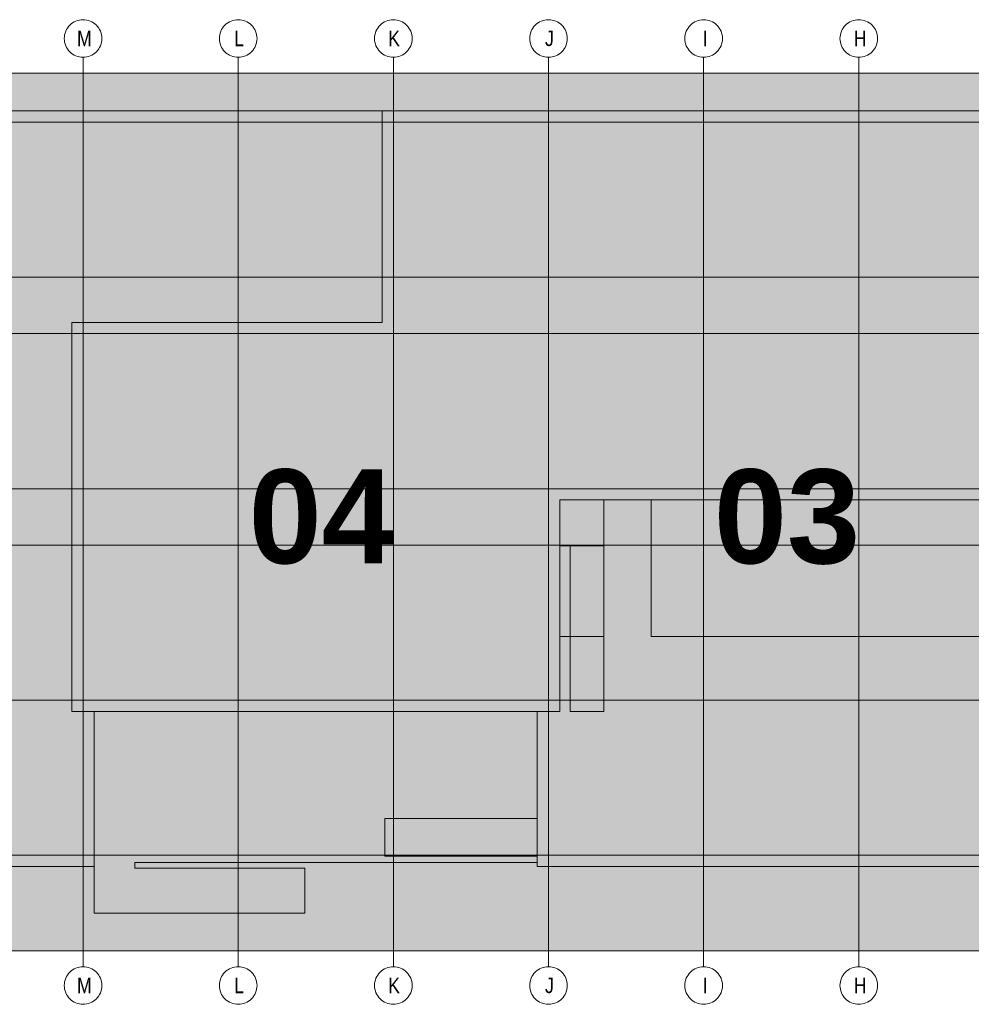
# Model space of a CAD drawing. Extents: x -620 to 3480, y 62 to 1112.
# Tile 39 of 256: x 193 to 236, y 238 to 282. Entities that reach past the tile are written whole.
import ezdxf
from ezdxf.lldxf.tags import DXFTag

# ---------------------------------------------------------------- set-up
doc = ezdxf.new("R2010")
doc.units = 0
doc.layers.add('PK_LP', color=7, linetype='Continuous', lineweight=9)
doc.layers.add('PK_LP_Achsen', color=7, linetype='STRICHPUNKT2', lineweight=5)
for name, color, linetype, lineweight, true_color in [('PK_LP_T01', 1, 'Continuous', 9, 0xff0000), ('PK_LP_T01_Rest', 9, 'Continuous', 9, 0x808080), ('PK_LP_Tennung', 9, 'Continuous', 18, 0x808080)]:
    doc.layers.add(name, color=color, linetype=linetype, lineweight=lineweight, true_color=true_color)
doc.styles.get("Standard").update_dxf_attribs({"font": 'ARIALN.TTF'})
tags = doc.linetypes.add('grob', pattern=[14, 3, -8, 3]).pattern_tags.tags
tags[8:9] = [DXFTag(74, 4), DXFTag(75, 0), DXFTag(340, '0'), DXFTag(46, 0.0), DXFTag(50, 0.0), DXFTag(44, 0.0), DXFTag(45, 0.0)]
tags[6:7] = [DXFTag(74, 4), DXFTag(75, 0), DXFTag(340, '0'), DXFTag(46, 0.0), DXFTag(50, 0.0), DXFTag(44, 0.0), DXFTag(45, 0.0)]
tags[4:5] = [DXFTag(74, 4), DXFTag(75, 0), DXFTag(340, '0'), DXFTag(46, 0.0), DXFTag(50, 0.0), DXFTag(44, 0.0), DXFTag(45, 0.0)]
tags = doc.linetypes.add('STRICHPUNKT2', pattern=[12.7, 6.35, -3.175, 0, -3.175]).pattern_tags.tags
tags[10:11] = [DXFTag(74, 4), DXFTag(75, 0), DXFTag(340, '0'), DXFTag(46, 0.0), DXFTag(50, 0.0), DXFTag(44, 0.0), DXFTag(45, 0.0)]
tags[8:9] = [DXFTag(74, 4), DXFTag(75, 0), DXFTag(340, '0'), DXFTag(46, 0.0), DXFTag(50, 0.0), DXFTag(44, 0.0), DXFTag(45, 0.0)]
tags[6:7] = [DXFTag(74, 4), DXFTag(75, 0), DXFTag(340, '0'), DXFTag(46, 0.0), DXFTag(50, 0.0), DXFTag(44, 0.0), DXFTag(45, 0.0)]
tags[4:5] = [DXFTag(74, 4), DXFTag(75, 0), DXFTag(340, '0'), DXFTag(46, 0.0), DXFTag(50, 0.0), DXFTag(44, 0.0), DXFTag(45, 0.0)]

# ---------------------------------------------------------------- blocks, each defined once
blk = doc.blocks.new('Blockreferenz-A06GA2HP8I')
at = {"layer": 'PK_LP', "linetype": 'grob', "lineweight": 5, "ltscale": 0.13}
for p, q in [((169.728, 279.685), (195.568, 279.685)), ((195.568, 279.685), (216.605, 279.685)), ((195.568, 240.014), (195.568, 279.685)), ((195.568, 279.685), (195.568, 240.014)), ((216.605, 279.685), (237.643, 279.685)), ((216.605, 240.014), (216.605, 279.685)), ((216.605, 279.685), (216.605, 240.014)), ((195.568, 240.014), (169.728, 240.014)), ((216.605, 240.014), (195.568, 240.014)), ((237.643, 240.014), (216.605, 240.014))]:
    blk.add_line(p, q, dxfattribs=at)
at = {"layer": 'PK_LP', "linetype": 'ByBlock', "lineweight": 13, "ltscale": 0.13}
for p, q in [((209.085, 277.985), (144.395, 277.985)), ((209.085, 268.423), (209.085, 277.985)), ((209.085, 268.423), (209.085, 277.985)), ((209.085, 277.985), (238.15, 277.985)), ((195.06, 250.833), (195.06, 268.423)), ((195.06, 268.423), (209.085, 268.423)), ((195.06, 250.833), (195.06, 268.423)), ((195.06, 268.423), (209.085, 268.423)), ((221.25, 260.395), (217.113, 260.395)), ((217.113, 260.395), (217.113, 258.319)), ((219.11, 260.395), (217.113, 260.395)), ((217.113, 260.395), (217.113, 258.319)), ((237.135, 260.395), (217.113, 260.395)), ((217.113, 260.395), (217.113, 250.833)), ((219.11, 250.833), (219.11, 260.395)), ((221.25, 254.222), (221.25, 260.395)), ((217.113, 258.319), (219.11, 258.319)), ((217.113, 258.319), (217.58, 258.319)), ((217.58, 258.319), (217.58, 250.833)), ((219.11, 258.319), (219.11, 254.222)), ((219.11, 254.222), (217.113, 254.222)), ((217.113, 254.222), (217.113, 250.833)), ((237.135, 254.222), (221.25, 254.222)), ((196.075, 250.833), (195.06, 250.833)), ((217.113, 250.833), (195.06, 250.833)), ((196.075, 250.833), (196.075, 241.714)), ((216.098, 250.833), (196.075, 250.833)), ((196.075, 243.82), (196.075, 250.833)), ((216.098, 243.996), (216.098, 250.833)), ((217.113, 250.833), (216.098, 250.833)), ((216.098, 250.833), (216.098, 245.994)), ((217.58, 250.833), (219.11, 250.833)), ((209.213, 245.994), (209.213, 244.294)), ((216.098, 245.994), (209.213, 245.994)), ((197.901, 243.754), (197.901, 243.996)), ((197.901, 243.996), (216.098, 243.996)), ((209.213, 244.294), (216.098, 244.294)), ((216.098, 244.294), (216.098, 243.82)), ((143.38, 243.82), (196.075, 243.82)), ((205.585, 243.754), (197.901, 243.754)), ((205.585, 241.714), (205.585, 243.754)), ((216.098, 243.82), (238.15, 243.82)), ((196.075, 241.714), (205.585, 241.714))]:
    blk.add_line(p, q, dxfattribs=at)
at = {"layer": 'PK_LP_Achsen', "linetype": 'ByBlock', "ltscale": 0.13}
for p, q in [((194.861, 281.73), (194.911, 281.797)), ((194.911, 281.797), (194.967, 281.859)), ((194.967, 281.859), (195.028, 281.915)), ((195.028, 281.915), (195.095, 281.964)), ((195.095, 281.964), (195.167, 282.007)), ((195.167, 282.007), (195.242, 282.043)), ((195.242, 282.043), (195.321, 282.071)), ((195.321, 282.071), (195.402, 282.091)), ((195.402, 282.091), (195.484, 282.103)), ((195.484, 282.103), (195.568, 282.108)), ((195.568, 282.108), (195.651, 282.103)), ((195.651, 282.103), (195.734, 282.091)), ((195.734, 282.091), (195.814, 282.071)), ((195.814, 282.071), (195.893, 282.043)), ((195.893, 282.043), (195.968, 282.007)), ((195.968, 282.007), (196.04, 281.964)), ((196.04, 281.964), (196.107, 281.915)), ((196.107, 281.915), (196.169, 281.859)), ((196.169, 281.859), (196.225, 281.797)), ((196.225, 281.797), (196.274, 281.73)), ((201.873, 281.73), (201.923, 281.797)), ((201.923, 281.797), (201.979, 281.859)), ((201.979, 281.859), (202.041, 281.915)), ((202.041, 281.915), (202.108, 281.964)), ((202.108, 281.964), (202.18, 282.007)), ((202.18, 282.007), (202.255, 282.043)), ((202.255, 282.043), (202.333, 282.071)), ((202.333, 282.071), (202.414, 282.091)), ((202.414, 282.091), (202.497, 282.103)), ((202.497, 282.103), (202.58, 282.108)), ((202.58, 282.108), (202.664, 282.103)), ((202.664, 282.103), (202.746, 282.091)), ((202.746, 282.091), (202.827, 282.071)), ((202.827, 282.071), (202.905, 282.043)), ((202.905, 282.043), (202.981, 282.007)), ((202.981, 282.007), (203.052, 281.964)), ((203.052, 281.964), (203.119, 281.915)), ((203.119, 281.915), (203.181, 281.859)), ((203.181, 281.859), (203.237, 281.797)), ((203.237, 281.797), (203.287, 281.73)), ((208.886, 281.73), (208.936, 281.797)), ((208.936, 281.797), (208.992, 281.859)), ((208.992, 281.859), (209.053, 281.915)), ((209.053, 281.915), (209.12, 281.964)), ((209.12, 281.964), (209.192, 282.007)), ((209.192, 282.007), (209.267, 282.043)), ((209.267, 282.043), (209.346, 282.071)), ((209.346, 282.071), (209.427, 282.091)), ((209.427, 282.091), (209.509, 282.103)), ((209.509, 282.103), (209.593, 282.108)), ((209.593, 282.108), (209.676, 282.103)), ((209.676, 282.103), (209.759, 282.091)), ((209.759, 282.091), (209.839, 282.071)), ((209.839, 282.071), (209.918, 282.043)), ((209.918, 282.043), (209.993, 282.007)), ((209.993, 282.007), (210.065, 281.964)), ((210.065, 281.964), (210.132, 281.915)), ((210.132, 281.915), (210.194, 281.859)), ((210.194, 281.859), (210.25, 281.797)), ((210.25, 281.797), (210.299, 281.73)), ((215.898, 281.73), (215.948, 281.797)), ((215.948, 281.797), (216.004, 281.859)), ((216.004, 281.859), (216.066, 281.915)), ((216.066, 281.915), (216.133, 281.964)), ((216.133, 281.964), (216.205, 282.007)), ((216.205, 282.007), (216.28, 282.043)), ((216.28, 282.043), (216.358, 282.071)), ((216.358, 282.071), (216.439, 282.091)), ((216.439, 282.091), (216.522, 282.103)), ((216.522, 282.103), (216.605, 282.108)), ((216.605, 282.108), (216.689, 282.103)), ((216.689, 282.103), (216.771, 282.091)), ((216.771, 282.091), (216.852, 282.071)), ((216.852, 282.071), (216.93, 282.043)), ((216.93, 282.043), (217.006, 282.007)), ((217.006, 282.007), (217.077, 281.964)), ((217.077, 281.964), (217.144, 281.915)), ((217.144, 281.915), (217.206, 281.859)), ((217.206, 281.859), (217.262, 281.797)), ((217.262, 281.797), (217.312, 281.73)), ((222.911, 281.73), (222.961, 281.797)), ((222.961, 281.797), (223.017, 281.859)), ((223.017, 281.859), (223.078, 281.915)), ((223.078, 281.915), (223.145, 281.964)), ((223.145, 281.964), (223.217, 282.007)), ((223.217, 282.007), (223.292, 282.043)), ((223.292, 282.043), (223.371, 282.071)), ((223.371, 282.071), (223.452, 282.091)), ((223.452, 282.091), (223.534, 282.103)), ((223.534, 282.103), (223.618, 282.108)), ((223.618, 282.108), (223.701, 282.103)), ((223.701, 282.103), (223.784, 282.091)), ((223.784, 282.091), (223.864, 282.071)), ((223.864, 282.071), (223.943, 282.043)), ((223.943, 282.043), (224.018, 282.007)), ((224.018, 282.007), (224.09, 281.964)), ((224.09, 281.964), (224.157, 281.915)), ((224.157, 281.915), (224.219, 281.859)), ((224.219, 281.859), (224.275, 281.797)), ((224.275, 281.797), (224.324, 281.73)), ((229.923, 281.73), (229.973, 281.797)), ((229.973, 281.797), (230.029, 281.859)), ((230.029, 281.859), (230.091, 281.915)), ((230.091, 281.915), (230.158, 281.964)), ((230.158, 281.964), (230.23, 282.007)), ((230.23, 282.007), (230.305, 282.043)), ((230.305, 282.043), (230.383, 282.071)), ((230.383, 282.071), (230.464, 282.091)), ((230.464, 282.091), (230.547, 282.103)), ((230.547, 282.103), (230.63, 282.108)), ((230.63, 282.108), (230.714, 282.103)), ((230.714, 282.103), (230.796, 282.091)), ((230.796, 282.091), (230.877, 282.071)), ((230.877, 282.071), (230.955, 282.043)), ((230.955, 282.043), (231.031, 282.007)), ((231.031, 282.007), (231.102, 281.964)), ((231.102, 281.964), (231.169, 281.915)), ((231.169, 281.915), (231.231, 281.859)), ((231.231, 281.859), (231.287, 281.797)), ((231.287, 281.797), (231.337, 281.73)), ((194.722, 281.341), (194.734, 281.423)), ((194.734, 281.423), (194.754, 281.504)), ((194.754, 281.504), (194.782, 281.583)), ((194.782, 281.583), (194.818, 281.658)), ((194.818, 281.658), (194.861, 281.73)), ((196.274, 281.73), (196.317, 281.658)), ((196.317, 281.658), (196.353, 281.583)), ((196.353, 281.583), (196.381, 281.504)), ((196.381, 281.504), (196.401, 281.423)), ((196.401, 281.423), (196.414, 281.341)), ((201.734, 281.341), (201.747, 281.423)), ((201.747, 281.423), (201.767, 281.504)), ((201.767, 281.504), (201.795, 281.583)), ((201.795, 281.583), (201.831, 281.658)), ((201.831, 281.658), (201.873, 281.73)), ((203.287, 281.73), (203.33, 281.658)), ((203.33, 281.658), (203.365, 281.583)), ((203.365, 281.583), (203.394, 281.504)), ((203.394, 281.504), (203.414, 281.423)), ((203.414, 281.423), (203.426, 281.341)), ((208.747, 281.341), (208.759, 281.423)), ((208.759, 281.423), (208.779, 281.504)), ((208.779, 281.504), (208.807, 281.583)), ((208.807, 281.583), (208.843, 281.658)), ((208.843, 281.658), (208.886, 281.73)), ((210.299, 281.73), (210.342, 281.658)), ((210.342, 281.658), (210.378, 281.583)), ((210.378, 281.583), (210.406, 281.504)), ((210.406, 281.504), (210.426, 281.423)), ((210.426, 281.423), (210.439, 281.341)), ((215.759, 281.341), (215.772, 281.423)), ((215.772, 281.423), (215.792, 281.504)), ((215.792, 281.504), (215.82, 281.583)), ((215.82, 281.583), (215.856, 281.658)), ((215.856, 281.658), (215.898, 281.73)), ((217.312, 281.73), (217.355, 281.658)), ((217.355, 281.658), (217.39, 281.583)), ((217.39, 281.583), (217.419, 281.504)), ((217.419, 281.504), (217.439, 281.423)), ((217.439, 281.423), (217.451, 281.341)), ((222.772, 281.341), (222.784, 281.423)), ((222.784, 281.423), (222.804, 281.504)), ((222.804, 281.504), (222.832, 281.583)), ((222.832, 281.583), (222.868, 281.658)), ((222.868, 281.658), (222.911, 281.73)), ((224.324, 281.73), (224.367, 281.658)), ((224.367, 281.658), (224.403, 281.583)), ((224.403, 281.583), (224.431, 281.504)), ((224.431, 281.504), (224.451, 281.423)), ((224.451, 281.423), (224.464, 281.341)), ((229.784, 281.341), (229.797, 281.423)), ((229.797, 281.423), (229.817, 281.504)), ((229.817, 281.504), (229.845, 281.583)), ((229.845, 281.583), (229.881, 281.658)), ((229.881, 281.658), (229.923, 281.73)), ((231.337, 281.73), (231.38, 281.658)), ((231.38, 281.658), (231.415, 281.583)), ((231.415, 281.583), (231.444, 281.504)), ((231.444, 281.504), (231.464, 281.423)), ((231.464, 281.423), (231.476, 281.341)), ((194.718, 281.258), (194.722, 281.341)), ((194.722, 281.174), (194.718, 281.258)), ((194.734, 281.092), (194.722, 281.174)), ((194.754, 281.011), (194.734, 281.092)), ((194.782, 280.932), (194.754, 281.011)), ((194.818, 280.857), (194.782, 280.932)), ((196.353, 280.932), (196.317, 280.857)), ((196.381, 281.011), (196.353, 280.932)), ((196.401, 281.092), (196.381, 281.011)), ((196.414, 281.174), (196.401, 281.092)), ((196.414, 281.341), (196.418, 281.258)), ((196.418, 281.258), (196.414, 281.174)), ((201.73, 281.258), (201.734, 281.341)), ((201.734, 281.174), (201.73, 281.258)), ((201.747, 281.092), (201.734, 281.174)), ((201.767, 281.011), (201.747, 281.092)), ((201.795, 280.932), (201.767, 281.011)), ((201.831, 280.857), (201.795, 280.932)), ((203.365, 280.932), (203.33, 280.857)), ((203.394, 281.011), (203.365, 280.932)), ((203.414, 281.092), (203.394, 281.011)), ((203.426, 281.174), (203.414, 281.092)), ((203.426, 281.341), (203.43, 281.258)), ((203.43, 281.258), (203.426, 281.174)), ((208.743, 281.258), (208.747, 281.341)), ((208.747, 281.174), (208.743, 281.258)), ((208.759, 281.092), (208.747, 281.174)), ((208.779, 281.011), (208.759, 281.092)), ((208.807, 280.932), (208.779, 281.011)), ((208.843, 280.857), (208.807, 280.932)), ((210.378, 280.932), (210.342, 280.857)), ((210.406, 281.011), (210.378, 280.932)), ((210.426, 281.092), (210.406, 281.011)), ((210.439, 281.174), (210.426, 281.092)), ((210.439, 281.341), (210.443, 281.258)), ((210.443, 281.258), (210.439, 281.174)), ((215.755, 281.258), (215.759, 281.341)), ((215.759, 281.174), (215.755, 281.258)), ((215.772, 281.092), (215.759, 281.174)), ((215.792, 281.011), (215.772, 281.092)), ((215.82, 280.932), (215.792, 281.011)), ((215.856, 280.857), (215.82, 280.932)), ((217.39, 280.932), (217.355, 280.857)), ((217.419, 281.011), (217.39, 280.932)), ((217.439, 281.092), (217.419, 281.011)), ((217.451, 281.174), (217.439, 281.092)), ((217.451, 281.341), (217.455, 281.258)), ((217.455, 281.258), (217.451, 281.174)), ((222.768, 281.258), (222.772, 281.341)), ((222.772, 281.174), (222.768, 281.258)), ((222.784, 281.092), (222.772, 281.174)), ((222.804, 281.011), (222.784, 281.092)), ((222.832, 280.932), (222.804, 281.011)), ((222.868, 280.857), (222.832, 280.932)), ((224.403, 280.932), (224.367, 280.857)), ((224.431, 281.011), (224.403, 280.932)), ((224.451, 281.092), (224.431, 281.011)), ((224.464, 281.174), (224.451, 281.092)), ((224.464, 281.341), (224.468, 281.258)), ((224.468, 281.258), (224.464, 281.174)), ((229.78, 281.258), (229.784, 281.341)), ((229.784, 281.174), (229.78, 281.258)), ((229.797, 281.092), (229.784, 281.174)), ((229.817, 281.011), (229.797, 281.092)), ((229.845, 280.932), (229.817, 281.011)), ((229.881, 280.857), (229.845, 280.932)), ((231.415, 280.932), (231.38, 280.857)), ((231.444, 281.011), (231.415, 280.932)), ((231.464, 281.092), (231.444, 281.011)), ((231.476, 281.174), (231.464, 281.092)), ((231.476, 281.341), (231.48, 281.258)), ((231.48, 281.258), (231.476, 281.174)), ((194.861, 280.785), (194.818, 280.857)), ((194.911, 280.718), (194.861, 280.785)), ((194.967, 280.656), (194.911, 280.718)), ((195.028, 280.6), (194.967, 280.656)), ((195.095, 280.551), (195.028, 280.6)), ((195.167, 280.508), (195.095, 280.551)), ((195.242, 280.472), (195.167, 280.508)), ((195.321, 280.444), (195.242, 280.472)), ((195.893, 280.472), (195.814, 280.444)), ((195.968, 280.508), (195.893, 280.472)), ((196.04, 280.551), (195.968, 280.508)), ((196.107, 280.6), (196.04, 280.551)), ((196.169, 280.656), (196.107, 280.6)), ((196.225, 280.718), (196.169, 280.656)), ((196.274, 280.785), (196.225, 280.718)), ((196.317, 280.857), (196.274, 280.785)), ((201.873, 280.785), (201.831, 280.857)), ((201.923, 280.718), (201.873, 280.785)), ((201.979, 280.656), (201.923, 280.718)), ((202.041, 280.6), (201.979, 280.656)), ((202.108, 280.551), (202.041, 280.6)), ((202.18, 280.508), (202.108, 280.551)), ((202.255, 280.472), (202.18, 280.508)), ((202.333, 280.444), (202.255, 280.472)), ((202.905, 280.472), (202.827, 280.444)), ((202.981, 280.508), (202.905, 280.472)), ((203.052, 280.551), (202.981, 280.508)), ((203.119, 280.6), (203.052, 280.551)), ((203.181, 280.656), (203.119, 280.6)), ((203.237, 280.718), (203.181, 280.656)), ((203.287, 280.785), (203.237, 280.718)), ((203.33, 280.857), (203.287, 280.785)), ((208.886, 280.785), (208.843, 280.857)), ((208.936, 280.718), (208.886, 280.785)), ((208.992, 280.656), (208.936, 280.718)), ((209.053, 280.6), (208.992, 280.656)), ((209.12, 280.551), (209.053, 280.6)), ((209.192, 280.508), (209.12, 280.551)), ((209.267, 280.472), (209.192, 280.508)), ((209.346, 280.444), (209.267, 280.472)), ((209.918, 280.472), (209.839, 280.444)), ((209.993, 280.508), (209.918, 280.472)), ((210.065, 280.551), (209.993, 280.508)), ((210.132, 280.6), (210.065, 280.551)), ((210.194, 280.656), (210.132, 280.6)), ((210.25, 280.718), (210.194, 280.656)), ((210.299, 280.785), (210.25, 280.718)), ((210.342, 280.857), (210.299, 280.785)), ((215.898, 280.785), (215.856, 280.857)), ((215.948, 280.718), (215.898, 280.785)), ((216.004, 280.656), (215.948, 280.718)), ((216.066, 280.6), (216.004, 280.656)), ((216.133, 280.551), (216.066, 280.6)), ((216.205, 280.508), (216.133, 280.551)), ((216.28, 280.472), (216.205, 280.508)), ((216.358, 280.444), (216.28, 280.472)), ((216.93, 280.472), (216.852, 280.444)), ((217.006, 280.508), (216.93, 280.472)), ((217.077, 280.551), (217.006, 280.508)), ((217.144, 280.6), (217.077, 280.551)), ((217.206, 280.656), (217.144, 280.6)), ((217.262, 280.718), (217.206, 280.656)), ((217.312, 280.785), (217.262, 280.718)), ((217.355, 280.857), (217.312, 280.785)), ((222.911, 280.785), (222.868, 280.857)), ((222.961, 280.718), (222.911, 280.785)), ((223.017, 280.656), (222.961, 280.718)), ((223.078, 280.6), (223.017, 280.656)), ((223.145, 280.551), (223.078, 280.6)), ((223.217, 280.508), (223.145, 280.551)), ((223.292, 280.472), (223.217, 280.508)), ((223.371, 280.444), (223.292, 280.472)), ((223.943, 280.472), (223.864, 280.444)), ((224.018, 280.508), (223.943, 280.472)), ((224.09, 280.551), (224.018, 280.508)), ((224.157, 280.6), (224.09, 280.551)), ((224.219, 280.656), (224.157, 280.6)), ((224.275, 280.718), (224.219, 280.656)), ((224.324, 280.785), (224.275, 280.718)), ((224.367, 280.857), (224.324, 280.785)), ((229.923, 280.785), (229.881, 280.857)), ((229.973, 280.718), (229.923, 280.785)), ((230.029, 280.656), (229.973, 280.718)), ((230.091, 280.6), (230.029, 280.656)), ((230.158, 280.551), (230.091, 280.6)), ((230.23, 280.508), (230.158, 280.551)), ((230.305, 280.472), (230.23, 280.508)), ((230.383, 280.444), (230.305, 280.472)), ((230.955, 280.472), (230.877, 280.444)), ((231.031, 280.508), (230.955, 280.472)), ((231.102, 280.551), (231.031, 280.508)), ((231.169, 280.6), (231.102, 280.551)), ((231.231, 280.656), (231.169, 280.6)), ((231.287, 280.718), (231.231, 280.656)), ((231.337, 280.785), (231.287, 280.718)), ((231.38, 280.857), (231.337, 280.785)), ((195.402, 280.424), (195.321, 280.444)), ((195.484, 280.412), (195.402, 280.424)), ((195.568, 280.408), (195.484, 280.412)), ((195.651, 280.412), (195.568, 280.408)), ((195.734, 280.424), (195.651, 280.412)), ((195.814, 280.444), (195.734, 280.424)), ((202.414, 280.424), (202.333, 280.444)), ((202.497, 280.412), (202.414, 280.424)), ((202.58, 280.408), (202.497, 280.412)), ((202.664, 280.412), (202.58, 280.408)), ((202.746, 280.424), (202.664, 280.412)), ((202.827, 280.444), (202.746, 280.424)), ((209.427, 280.424), (209.346, 280.444)), ((209.509, 280.412), (209.427, 280.424)), ((209.593, 280.408), (209.509, 280.412)), ((209.676, 280.412), (209.593, 280.408)), ((209.759, 280.424), (209.676, 280.412)), ((209.839, 280.444), (209.759, 280.424)), ((216.439, 280.424), (216.358, 280.444)), ((216.522, 280.412), (216.439, 280.424)), ((216.605, 280.408), (216.522, 280.412)), ((216.689, 280.412), (216.605, 280.408)), ((216.771, 280.424), (216.689, 280.412)), ((216.852, 280.444), (216.771, 280.424)), ((223.452, 280.424), (223.371, 280.444)), ((223.534, 280.412), (223.452, 280.424)), ((223.618, 280.408), (223.534, 280.412)), ((223.701, 280.412), (223.618, 280.408)), ((223.784, 280.424), (223.701, 280.412)), ((223.864, 280.444), (223.784, 280.424)), ((230.464, 280.424), (230.383, 280.444)), ((230.547, 280.412), (230.464, 280.424)), ((230.63, 280.408), (230.547, 280.412)), ((230.714, 280.412), (230.63, 280.408)), ((230.796, 280.424), (230.714, 280.412)), ((230.877, 280.444), (230.796, 280.424)), ((194.967, 239.042), (195.028, 239.098)), ((195.028, 239.098), (195.095, 239.148)), ((195.095, 239.148), (195.167, 239.191)), ((195.167, 239.191), (195.242, 239.227)), ((195.242, 239.227), (195.321, 239.255)), ((195.321, 239.255), (195.402, 239.275)), ((195.402, 239.275), (195.484, 239.287)), ((195.484, 239.287), (195.568, 239.291)), ((195.568, 239.291), (195.651, 239.287)), ((195.651, 239.287), (195.734, 239.275)), ((195.734, 239.275), (195.814, 239.255)), ((195.814, 239.255), (195.893, 239.227)), ((195.893, 239.227), (195.968, 239.191)), ((195.968, 239.191), (196.04, 239.148)), ((196.04, 239.148), (196.107, 239.098)), ((196.107, 239.098), (196.169, 239.042)), ((201.979, 239.042), (202.041, 239.098)), ((202.041, 239.098), (202.108, 239.148)), ((202.108, 239.148), (202.18, 239.191)), ((202.18, 239.191), (202.255, 239.227)), ((202.255, 239.227), (202.333, 239.255)), ((202.333, 239.255), (202.414, 239.275)), ((202.414, 239.275), (202.497, 239.287)), ((202.497, 239.287), (202.58, 239.291)), ((202.58, 239.291), (202.664, 239.287)), ((202.664, 239.287), (202.746, 239.275)), ((202.746, 239.275), (202.827, 239.255)), ((202.827, 239.255), (202.905, 239.227)), ((202.905, 239.227), (202.981, 239.191)), ((202.981, 239.191), (203.052, 239.148)), ((203.052, 239.148), (203.119, 239.098)), ((203.119, 239.098), (203.181, 239.042)), ((208.992, 239.042), (209.053, 239.098)), ((209.053, 239.098), (209.12, 239.148)), ((209.12, 239.148), (209.192, 239.191)), ((209.192, 239.191), (209.267, 239.227)), ((209.267, 239.227), (209.346, 239.255)), ((209.346, 239.255), (209.427, 239.275)), ((209.427, 239.275), (209.509, 239.287)), ((209.509, 239.287), (209.593, 239.291)), ((209.593, 239.291), (209.676, 239.287)), ((209.676, 239.287), (209.759, 239.275)), ((209.759, 239.275), (209.839, 239.255)), ((209.839, 239.255), (209.918, 239.227)), ((209.918, 239.227), (209.993, 239.191)), ((209.993, 239.191), (210.065, 239.148)), ((210.065, 239.148), (210.132, 239.098)), ((210.132, 239.098), (210.194, 239.042)), ((216.004, 239.042), (216.066, 239.098)), ((216.066, 239.098), (216.133, 239.148)), ((216.133, 239.148), (216.205, 239.191)), ((216.205, 239.191), (216.28, 239.227)), ((216.28, 239.227), (216.358, 239.255)), ((216.358, 239.255), (216.439, 239.275)), ((216.439, 239.275), (216.522, 239.287)), ((216.522, 239.287), (216.605, 239.291)), ((216.605, 239.291), (216.689, 239.287)), ((216.689, 239.287), (216.771, 239.275)), ((216.771, 239.275), (216.852, 239.255)), ((216.852, 239.255), (216.93, 239.227)), ((216.93, 239.227), (217.006, 239.191)), ((217.006, 239.191), (217.077, 239.148)), ((217.077, 239.148), (217.144, 239.098)), ((217.144, 239.098), (217.206, 239.042)), ((223.017, 239.042), (223.078, 239.098)), ((223.078, 239.098), (223.145, 239.148)), ((223.145, 239.148), (223.217, 239.191)), ((223.217, 239.191), (223.292, 239.227)), ((223.292, 239.227), (223.371, 239.255)), ((223.371, 239.255), (223.452, 239.275)), ((223.452, 239.275), (223.534, 239.287)), ((223.534, 239.287), (223.618, 239.291)), ((223.618, 239.291), (223.701, 239.287)), ((223.701, 239.287), (223.784, 239.275)), ((223.784, 239.275), (223.864, 239.255)), ((223.864, 239.255), (223.943, 239.227)), ((223.943, 239.227), (224.018, 239.191)), ((224.018, 239.191), (224.09, 239.148)), ((224.09, 239.148), (224.157, 239.098)), ((224.157, 239.098), (224.219, 239.042)), ((230.029, 239.042), (230.091, 239.098)), ((230.091, 239.098), (230.158, 239.148)), ((230.158, 239.148), (230.23, 239.191)), ((230.23, 239.191), (230.305, 239.227)), ((230.305, 239.227), (230.383, 239.255)), ((230.383, 239.255), (230.464, 239.275)), ((230.464, 239.275), (230.547, 239.287)), ((230.547, 239.287), (230.63, 239.291)), ((230.63, 239.291), (230.714, 239.287)), ((230.714, 239.287), (230.796, 239.275)), ((230.796, 239.275), (230.877, 239.255)), ((230.877, 239.255), (230.955, 239.227)), ((230.955, 239.227), (231.031, 239.191)), ((231.031, 239.191), (231.102, 239.148)), ((231.102, 239.148), (231.169, 239.098)), ((231.169, 239.098), (231.231, 239.042)), ((194.722, 238.525), (194.734, 238.607)), ((194.734, 238.607), (194.754, 238.688)), ((194.754, 238.688), (194.782, 238.767)), ((194.782, 238.767), (194.818, 238.842)), ((194.818, 238.842), (194.861, 238.914)), ((194.861, 238.914), (194.911, 238.981)), ((194.911, 238.981), (194.967, 239.042)), ((196.169, 239.042), (196.225, 238.981)), ((196.225, 238.981), (196.274, 238.914)), ((196.274, 238.914), (196.317, 238.842)), ((196.317, 238.842), (196.353, 238.767)), ((196.353, 238.767), (196.381, 238.688)), ((196.381, 238.688), (196.401, 238.607)), ((196.401, 238.607), (196.414, 238.525)), ((201.734, 238.525), (201.747, 238.607)), ((201.747, 238.607), (201.767, 238.688)), ((201.767, 238.688), (201.795, 238.767)), ((201.795, 238.767), (201.831, 238.842)), ((201.831, 238.842), (201.873, 238.914)), ((201.873, 238.914), (201.923, 238.981)), ((201.923, 238.981), (201.979, 239.042)), ((203.181, 239.042), (203.237, 238.981)), ((203.237, 238.981), (203.287, 238.914)), ((203.287, 238.914), (203.33, 238.842)), ((203.33, 238.842), (203.365, 238.767)), ((203.365, 238.767), (203.394, 238.688)), ((203.394, 238.688), (203.414, 238.607)), ((203.414, 238.607), (203.426, 238.525)), ((208.747, 238.525), (208.759, 238.607)), ((208.759, 238.607), (208.779, 238.688)), ((208.779, 238.688), (208.807, 238.767)), ((208.807, 238.767), (208.843, 238.842)), ((208.843, 238.842), (208.886, 238.914)), ((208.886, 238.914), (208.936, 238.981)), ((208.936, 238.981), (208.992, 239.042)), ((210.194, 239.042), (210.25, 238.981)), ((210.25, 238.981), (210.299, 238.914)), ((210.299, 238.914), (210.342, 238.842)), ((210.342, 238.842), (210.378, 238.767)), ((210.378, 238.767), (210.406, 238.688)), ((210.406, 238.688), (210.426, 238.607)), ((210.426, 238.607), (210.439, 238.525)), ((215.759, 238.525), (215.772, 238.607)), ((215.772, 238.607), (215.792, 238.688)), ((215.792, 238.688), (215.82, 238.767)), ((215.82, 238.767), (215.856, 238.842)), ((215.856, 238.842), (215.898, 238.914)), ((215.898, 238.914), (215.948, 238.981)), ((215.948, 238.981), (216.004, 239.042)), ((217.206, 239.042), (217.262, 238.981)), ((217.262, 238.981), (217.312, 238.914)), ((217.312, 238.914), (217.355, 238.842)), ((217.355, 238.842), (217.39, 238.767)), ((217.39, 238.767), (217.419, 238.688)), ((217.419, 238.688), (217.439, 238.607)), ((217.439, 238.607), (217.451, 238.525)), ((222.772, 238.525), (222.784, 238.607)), ((222.784, 238.607), (222.804, 238.688)), ((222.804, 238.688), (222.832, 238.767)), ((222.832, 238.767), (222.868, 238.842)), ((222.868, 238.842), (222.911, 238.914)), ((222.911, 238.914), (222.961, 238.981)), ((222.961, 238.981), (223.017, 239.042)), ((224.219, 239.042), (224.275, 238.981)), ((224.275, 238.981), (224.324, 238.914)), ((224.324, 238.914), (224.367, 238.842)), ((224.367, 238.842), (224.403, 238.767)), ((224.403, 238.767), (224.431, 238.688)), ((224.431, 238.688), (224.451, 238.607)), ((224.451, 238.607), (224.464, 238.525)), ((229.784, 238.525), (229.797, 238.607)), ((229.797, 238.607), (229.817, 238.688)), ((229.817, 238.688), (229.845, 238.767)), ((229.845, 238.767), (229.881, 238.842)), ((229.881, 238.842), (229.923, 238.914)), ((229.923, 238.914), (229.973, 238.981)), ((229.973, 238.981), (230.029, 239.042)), ((231.231, 239.042), (231.287, 238.981)), ((231.287, 238.981), (231.337, 238.914)), ((231.337, 238.914), (231.38, 238.842)), ((231.38, 238.842), (231.415, 238.767)), ((231.415, 238.767), (231.444, 238.688)), ((231.444, 238.688), (231.464, 238.607)), ((231.464, 238.607), (231.476, 238.525)), ((194.718, 238.441), (194.722, 238.525)), ((194.722, 238.358), (194.718, 238.441)), ((194.734, 238.275), (194.722, 238.358)), ((194.754, 238.195), (194.734, 238.275)), ((194.782, 238.116), (194.754, 238.195)), ((196.381, 238.195), (196.353, 238.116)), ((196.401, 238.275), (196.381, 238.195)), ((196.414, 238.358), (196.401, 238.275)), ((196.414, 238.525), (196.418, 238.441)), ((196.418, 238.441), (196.414, 238.358)), ((201.73, 238.441), (201.734, 238.525)), ((201.734, 238.358), (201.73, 238.441)), ((201.747, 238.275), (201.734, 238.358)), ((201.767, 238.195), (201.747, 238.275)), ((201.795, 238.116), (201.767, 238.195)), ((203.394, 238.195), (203.365, 238.116)), ((203.414, 238.275), (203.394, 238.195)), ((203.426, 238.358), (203.414, 238.275)), ((203.426, 238.525), (203.43, 238.441)), ((203.43, 238.441), (203.426, 238.358)), ((208.743, 238.441), (208.747, 238.525)), ((208.747, 238.358), (208.743, 238.441)), ((208.759, 238.275), (208.747, 238.358)), ((208.779, 238.195), (208.759, 238.275)), ((208.807, 238.116), (208.779, 238.195)), ((210.406, 238.195), (210.378, 238.116)), ((210.426, 238.275), (210.406, 238.195)), ((210.439, 238.358), (210.426, 238.275)), ((210.439, 238.525), (210.443, 238.441)), ((210.443, 238.441), (210.439, 238.358)), ((215.755, 238.441), (215.759, 238.525)), ((215.759, 238.358), (215.755, 238.441)), ((215.772, 238.275), (215.759, 238.358)), ((215.792, 238.195), (215.772, 238.275)), ((215.82, 238.116), (215.792, 238.195)), ((217.419, 238.195), (217.39, 238.116)), ((217.439, 238.275), (217.419, 238.195)), ((217.451, 238.358), (217.439, 238.275)), ((217.451, 238.525), (217.455, 238.441)), ((217.455, 238.441), (217.451, 238.358)), ((222.768, 238.441), (222.772, 238.525)), ((222.772, 238.358), (222.768, 238.441)), ((222.784, 238.275), (222.772, 238.358)), ((222.804, 238.195), (222.784, 238.275)), ((222.832, 238.116), (222.804, 238.195)), ((224.431, 238.195), (224.403, 238.116)), ((224.451, 238.275), (224.431, 238.195)), ((224.464, 238.358), (224.451, 238.275)), ((224.464, 238.525), (224.468, 238.441)), ((224.468, 238.441), (224.464, 238.358)), ((229.78, 238.441), (229.784, 238.525)), ((229.784, 238.358), (229.78, 238.441)), ((229.797, 238.275), (229.784, 238.358)), ((229.817, 238.195), (229.797, 238.275)), ((229.845, 238.116), (229.817, 238.195)), ((231.444, 238.195), (231.415, 238.116)), ((231.464, 238.275), (231.444, 238.195)), ((231.476, 238.358), (231.464, 238.275)), ((231.476, 238.525), (231.48, 238.441)), ((231.48, 238.441), (231.476, 238.358)), ((194.818, 238.041), (194.782, 238.116)), ((194.861, 237.969), (194.818, 238.041)), ((194.911, 237.902), (194.861, 237.969)), ((194.967, 237.84), (194.911, 237.902)), ((195.028, 237.784), (194.967, 237.84)), ((195.095, 237.735), (195.028, 237.784)), ((195.167, 237.692), (195.095, 237.735)), ((196.04, 237.735), (195.968, 237.692)), ((196.107, 237.784), (196.04, 237.735)), ((196.169, 237.84), (196.107, 237.784)), ((196.225, 237.902), (196.169, 237.84)), ((196.274, 237.969), (196.225, 237.902)), ((196.317, 238.041), (196.274, 237.969)), ((196.353, 238.116), (196.317, 238.041)), ((201.831, 238.041), (201.795, 238.116)), ((201.873, 237.969), (201.831, 238.041)), ((201.923, 237.902), (201.873, 237.969)), ((201.979, 237.84), (201.923, 237.902)), ((202.041, 237.784), (201.979, 237.84)), ((202.108, 237.735), (202.041, 237.784)), ((202.18, 237.692), (202.108, 237.735)), ((203.052, 237.735), (202.981, 237.692)), ((203.119, 237.784), (203.052, 237.735)), ((203.181, 237.84), (203.119, 237.784)), ((203.237, 237.902), (203.181, 237.84)), ((203.287, 237.969), (203.237, 237.902)), ((203.33, 238.041), (203.287, 237.969)), ((203.365, 238.116), (203.33, 238.041)), ((208.843, 238.041), (208.807, 238.116)), ((208.886, 237.969), (208.843, 238.041)), ((208.936, 237.902), (208.886, 237.969)), ((208.992, 237.84), (208.936, 237.902)), ((209.053, 237.784), (208.992, 237.84)), ((209.12, 237.735), (209.053, 237.784)), ((209.192, 237.692), (209.12, 237.735)), ((210.065, 237.735), (209.993, 237.692)), ((210.132, 237.784), (210.065, 237.735)), ((210.194, 237.84), (210.132, 237.784)), ((210.25, 237.902), (210.194, 237.84)), ((210.299, 237.969), (210.25, 237.902)), ((210.342, 238.041), (210.299, 237.969)), ((210.378, 238.116), (210.342, 238.041)), ((215.856, 238.041), (215.82, 238.116)), ((215.898, 237.969), (215.856, 238.041)), ((215.948, 237.902), (215.898, 237.969)), ((216.004, 237.84), (215.948, 237.902)), ((216.066, 237.784), (216.004, 237.84)), ((216.133, 237.735), (216.066, 237.784)), ((216.205, 237.692), (216.133, 237.735)), ((217.077, 237.735), (217.006, 237.692)), ((217.144, 237.784), (217.077, 237.735)), ((217.206, 237.84), (217.144, 237.784)), ((217.262, 237.902), (217.206, 237.84)), ((217.312, 237.969), (217.262, 237.902)), ((217.355, 238.041), (217.312, 237.969)), ((217.39, 238.116), (217.355, 238.041)), ((222.868, 238.041), (222.832, 238.116)), ((222.911, 237.969), (222.868, 238.041)), ((222.961, 237.902), (222.911, 237.969)), ((223.017, 237.84), (222.961, 237.902)), ((223.078, 237.784), (223.017, 237.84)), ((223.145, 237.735), (223.078, 237.784)), ((223.217, 237.692), (223.145, 237.735)), ((224.09, 237.735), (224.018, 237.692)), ((224.157, 237.784), (224.09, 237.735)), ((224.219, 237.84), (224.157, 237.784)), ((224.275, 237.902), (224.219, 237.84)), ((224.324, 237.969), (224.275, 237.902)), ((224.367, 238.041), (224.324, 237.969)), ((224.403, 238.116), (224.367, 238.041)), ((229.881, 238.041), (229.845, 238.116)), ((229.923, 237.969), (229.881, 238.041)), ((229.973, 237.902), (229.923, 237.969)), ((230.029, 237.84), (229.973, 237.902)), ((230.091, 237.784), (230.029, 237.84)), ((230.158, 237.735), (230.091, 237.784)), ((230.23, 237.692), (230.158, 237.735)), ((231.102, 237.735), (231.031, 237.692)), ((231.169, 237.784), (231.102, 237.735)), ((231.231, 237.84), (231.169, 237.784)), ((231.287, 237.902), (231.231, 237.84)), ((231.337, 237.969), (231.287, 237.902)), ((231.38, 238.041), (231.337, 237.969)), ((231.415, 238.116), (231.38, 238.041)), ((195.242, 237.656), (195.167, 237.692)), ((195.321, 237.628), (195.242, 237.656)), ((195.402, 237.608), (195.321, 237.628)), ((195.484, 237.595), (195.402, 237.608)), ((195.568, 237.591), (195.484, 237.595)), ((195.651, 237.595), (195.568, 237.591)), ((195.734, 237.608), (195.651, 237.595)), ((195.814, 237.628), (195.734, 237.608)), ((195.893, 237.656), (195.814, 237.628)), ((195.968, 237.692), (195.893, 237.656)), ((202.255, 237.656), (202.18, 237.692)), ((202.333, 237.628), (202.255, 237.656)), ((202.414, 237.608), (202.333, 237.628)), ((202.497, 237.595), (202.414, 237.608)), ((202.58, 237.591), (202.497, 237.595)), ((202.664, 237.595), (202.58, 237.591)), ((202.746, 237.608), (202.664, 237.595)), ((202.827, 237.628), (202.746, 237.608)), ((202.905, 237.656), (202.827, 237.628)), ((202.981, 237.692), (202.905, 237.656)), ((209.267, 237.656), (209.192, 237.692)), ((209.346, 237.628), (209.267, 237.656)), ((209.427, 237.608), (209.346, 237.628)), ((209.509, 237.595), (209.427, 237.608)), ((209.593, 237.591), (209.509, 237.595)), ((209.676, 237.595), (209.593, 237.591)), ((209.759, 237.608), (209.676, 237.595)), ((209.839, 237.628), (209.759, 237.608)), ((209.918, 237.656), (209.839, 237.628)), ((209.993, 237.692), (209.918, 237.656)), ((216.28, 237.656), (216.205, 237.692)), ((216.358, 237.628), (216.28, 237.656)), ((216.439, 237.608), (216.358, 237.628)), ((216.522, 237.595), (216.439, 237.608)), ((216.605, 237.591), (216.522, 237.595)), ((216.689, 237.595), (216.605, 237.591)), ((216.771, 237.608), (216.689, 237.595)), ((216.852, 237.628), (216.771, 237.608)), ((216.93, 237.656), (216.852, 237.628)), ((217.006, 237.692), (216.93, 237.656)), ((223.292, 237.656), (223.217, 237.692)), ((223.371, 237.628), (223.292, 237.656)), ((223.452, 237.608), (223.371, 237.628)), ((223.534, 237.595), (223.452, 237.608)), ((223.618, 237.591), (223.534, 237.595)), ((223.701, 237.595), (223.618, 237.591)), ((223.784, 237.608), (223.701, 237.595)), ((223.864, 237.628), (223.784, 237.608)), ((223.943, 237.656), (223.864, 237.628)), ((224.018, 237.692), (223.943, 237.656)), ((230.305, 237.656), (230.23, 237.692)), ((230.383, 237.628), (230.305, 237.656)), ((230.464, 237.608), (230.383, 237.628)), ((230.547, 237.595), (230.464, 237.608)), ((230.63, 237.591), (230.547, 237.595)), ((230.714, 237.595), (230.63, 237.591)), ((230.796, 237.608), (230.714, 237.595)), ((230.877, 237.628), (230.796, 237.608)), ((230.955, 237.656), (230.877, 237.628)), ((231.031, 237.692), (230.955, 237.656))]:
    blk.add_line(p, q, dxfattribs=at)
at = {"layer": 'PK_LP_Achsen', "linetype": 'STRICHPUNKT2', "ltscale": 0.13}
for p, q in [((195.568, 280.408), (195.568, 239.291)), ((202.58, 280.408), (202.58, 239.291)), ((209.593, 280.408), (209.593, 239.291)), ((216.605, 280.408), (216.605, 239.291)), ((223.618, 280.408), (223.618, 239.291)), ((230.63, 280.408), (230.63, 239.291)), ((128.038, 277.478), (282.648, 277.478)), ((128.038, 270.465), (282.648, 270.465)), ((128.038, 267.915), (282.648, 267.915)), ((128.038, 260.903), (282.648, 260.903)), ((128.038, 258.353), (282.648, 258.353)), ((128.038, 251.34), (282.648, 251.34)), ((128.038, 244.328), (282.648, 244.328))]:
    blk.add_line(p, q, dxfattribs=at)
at = {"layer": 'PK_LP_T01_Rest', "linetype": 'ByBlock', "lineweight": -2, "ltscale": 0.13}
for points in [[(169.728, 240.014), (169.728, 279.685), (195.568, 240.014), (195.568, 279.685)], [(195.568, 240.014), (195.568, 279.685), (216.605, 240.014), (216.605, 279.685)], [(216.605, 240.014), (216.605, 279.685), (237.643, 240.014), (237.643, 279.685)]]:
    blk.add_solid(points, dxfattribs=at)
at = {"layer": 'PK_LP_Tennung', "linetype": 'ByBlock', "ltscale": 0.18}
for p, q in [((195.568, 240.014), (195.568, 279.685)), ((216.605, 240.014), (216.605, 279.685))]:
    blk.add_line(p, q, dxfattribs=at)
at = {"layer": 'PK_LP', "linetype": 'ByBlock', "lineweight": 25, "ltscale": 0.25, "char_height": 4.25, "attachment_point": 1}
for s, insert in [('{\\fArial|b1|i0;04}', (203.053, 261.778)), ('{\\fArial|b1|i0;03}', (224.082, 261.778))]:
    blk.add_mtext(s, dxfattribs=dict(at, insert=insert))
at = {"layer": 'PK_LP_Achsen', "linetype": 'ByBlock', "ltscale": 0.13, "char_height": 0.69538, "attachment_point": 1}
for s, insert in [('{\\fArial Narrow;M}', (195.296, 281.605)), ('{\\fArial Narrow;L}', (202.402, 281.605)), ('{\\fArial Narrow;K}', (209.356, 281.605)), ('{\\fArial Narrow;J}', (216.449, 281.611)), ('{\\fArial Narrow;I}', (223.58, 281.605)), ('{\\fArial Narrow;H}', (230.407, 281.605)), ('{\\fArial Narrow;M}', (195.296, 238.789)), ('{\\fArial Narrow;L}', (202.402, 238.789)), ('{\\fArial Narrow;K}', (209.356, 238.789)), ('{\\fArial Narrow;J}', (216.449, 238.795)), ('{\\fArial Narrow;I}', (223.58, 238.789)), ('{\\fArial Narrow;H}', (230.407, 238.789))]:
    blk.add_mtext(s, dxfattribs=dict(at, insert=insert))

msp = doc.modelspace()

# ---------------------------------------------------------------- block references
at = {"layer": 'PK_LP_T01', "ltscale": 0.13}
msp.add_blockref('Blockreferenz-A06GA2HP8I', (0, 0), dxfattribs=at)

doc.saveas('drawing.dxf')
